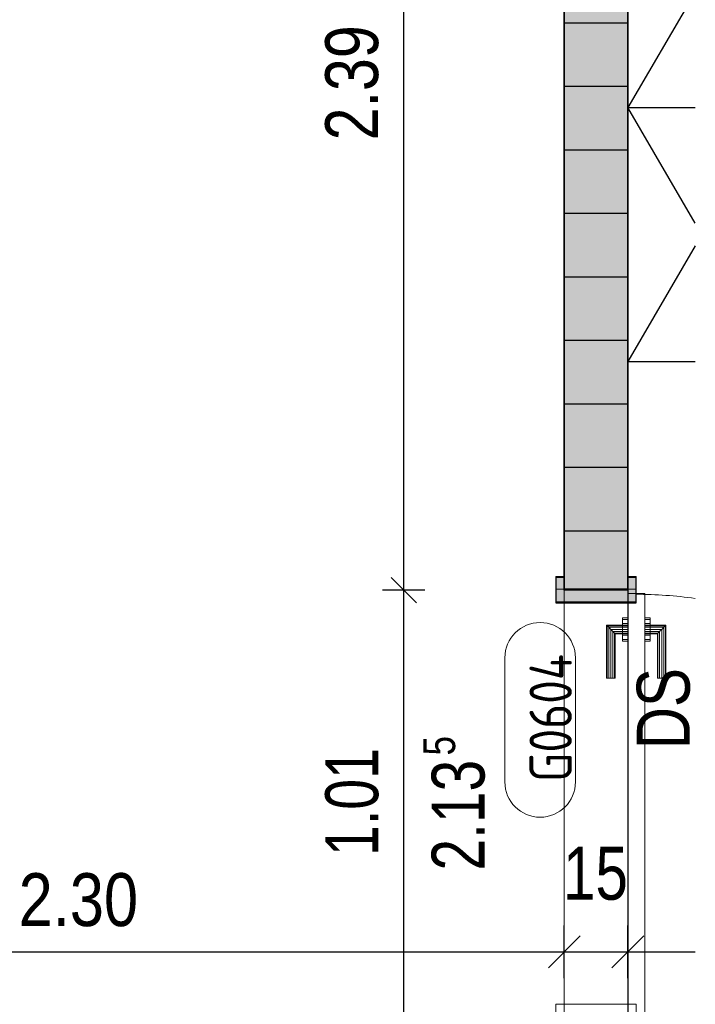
# Model space of a CAD drawing. Header units: metres. Extents: x 29.9 to 45.4, y 22.2 to 35.7.
# Tile 35 of 41: x 43.2 to 44.8, y 27.1 to 29.4. Entities that reach past the tile are written whole.
import ezdxf

# ---------------------------------------------------------------- set-up
doc = ezdxf.new("R2010")
doc.units = ezdxf.units.M
doc.layers.add('1233-X-Ref ARC-BTG_00_dwg', color=7, linetype='Continuous', lineweight=5, true_color=0x767676)
doc.layers.add('Tür', color=1, linetype='Continuous', lineweight=25, true_color=0xff0000)
for name, color, linetype, lineweight in [('A-DOOR', 7, 'Continuous', 9), ('A-FLOR', 7, 'Continuous', 9), ('A-WALL', 7, 'Continuous', 9), ('Allgemein01', 7, 'Continuous', 9), ('Wand Trockenbau', 7, 'Continuous', 25)]:
    doc.layers.add(name, color=color, linetype=linetype, lineweight=lineweight)
doc.styles.add('Arial', font='arial.ttf', dxfattribs={"width": 0.8, "height": 0.125})
doc.styles.add('Arial_1', font='arial.ttf', dxfattribs={"width": 0.79, "height": 0.125})
doc.styles.add('Arial_13', font='arial.ttf', dxfattribs={"width": 0.77, "height": 0.125})
doc.styles.add('Arial_14', font='arial.ttf', dxfattribs={"width": 0.79, "height": 0.075})
doc.styles.add('Arial_15', font='arial.ttf', dxfattribs={"width": 0.75, "height": 0.125})
doc.styles.add('Arial_3', font='arial.ttf', dxfattribs={"width": 0.83, "height": 0.125})
doc.styles.add('ISOCP_1', font='isocp___.ttf', dxfattribs={"width": 0.91, "height": 0.1})

# ---------------------------------------------------------------- blocks, each defined once
blk = doc.blocks.new('Family - Innenausbau-2513892-OKFFB EG - G0641-Rö-für Ausschreibung')
at = {"layer": 'A-FLOR'}
for p, q in [((0, 3.6), (0, 0)), ((0, 0), (0, 3.6))]:
    blk.add_line(p, q, dxfattribs=at)
blk = doc.blocks.new('Family - Innenausbau-2515431-OKFFB EG - G0641-Rö-für Ausschreibung')
at = {"layer": 'A-FLOR'}
for p, q in [((13.8, 12.4376), (13.8, 20)), ((13.8, 20), (13.8, 12.4376)), ((13.8, 17.61), (13.8, 16.6)), ((13.8, 16.6), (13.8, 17.61)), ((13.95, 17.61), (13.8, 17.61)), ((13.8, 17.61), (13.95, 17.61)), ((13.95, 16.6), (13.95, 17.61)), ((13.95, 17.61), (13.95, 16.6))]:
    blk.add_line(p, q, dxfattribs=at)
blk = doc.blocks.new('Family - Trockenbauwand-2515884-OKFFB EG - G0641-Rö-für Ausschreibung')
at = {"layer": 'A-WALL', "lineweight": 35}
for p, q in [((21.14, 0.15), (17.41, 0.15)), ((17.41, 0.15), (17.41, 0)), ((17.41, 0), (21.14, 0))]:
    blk.add_line(p, q, dxfattribs=at)
blk = doc.blocks.new('DirectShape - GSKKBA-5M GG-- 000V21-260422-2516241-OKFFB EG - G0641-Rö-für Ausschreibung')
at = {"layer": 'A-DOOR'}
for p, q in [((0.0863, 0.2387), (0.085, 0.24)), ((0.085, 0.24), (0.085, 0.19)), ((0.085, 0.24), (0.0863, 0.2387)), ((0.21, 0.24), (0.085, 0.24)), ((0.09, 0.235), (0.0863, 0.2387)), ((0.0863, 0.2387), (0.0863, 0.19)), ((0.0863, 0.2387), (0.0863, 0.19)), ((0.0863, 0.2387), (0.09, 0.235)), ((0.21, 0.2387), (0.0863, 0.2387)), ((0.21, 0.2387), (0.0863, 0.2387)), ((0.095, 0.23), (0.09, 0.235)), ((0.09, 0.235), (0.09, 0.19)), ((0.09, 0.235), (0.09, 0.19)), ((0.09, 0.235), (0.095, 0.23)), ((0.21, 0.235), (0.09, 0.235)), ((0.21, 0.235), (0.09, 0.235)), ((0.21, 0.2387), (0.21, 0.24)), ((0.21, 0.24), (0.21, 0.2387)), ((0.21, 0.235), (0.21, 0.2387)), ((0.21, 0.2387), (0.21, 0.235)), ((0.21, 0.235), (0.21, 0.23)), ((0.21, 0.23), (0.21, 0.235)), ((0.095, 0.19), (0.095, 0.23)), ((0.095, 0.23), (0.095, 0.19)), ((0.095, 0.23), (0.1, 0.225)), ((0.1, 0.225), (0.095, 0.23)), ((0.095, 0.23), (0.21, 0.23)), ((0.21, 0.23), (0.095, 0.23)), ((0.1, 0.225), (0.1, 0.19)), ((0.1, 0.225), (0.1037, 0.2213)), ((0.1037, 0.2213), (0.1, 0.225)), ((0.1, 0.225), (0.1, 0.19)), ((0.21, 0.225), (0.1, 0.225)), ((0.21, 0.225), (0.1, 0.225)), ((0.1037, 0.2213), (0.1037, 0.19)), ((0.1037, 0.2213), (0.105, 0.22)), ((0.105, 0.22), (0.1037, 0.2213)), ((0.1037, 0.2213), (0.1037, 0.19)), ((0.21, 0.2213), (0.1037, 0.2213)), ((0.21, 0.2213), (0.1037, 0.2213)), ((0.105, 0.22), (0.105, 0.19)), ((0.21, 0.22), (0.105, 0.22)), ((0.21, 0.23), (0.21, 0.225)), ((0.21, 0.225), (0.21, 0.23)), ((0.21, 0.225), (0.21, 0.2213)), ((0.21, 0.2213), (0.21, 0.225)), ((0.21, 0.2213), (0.21, 0.22)), ((0.21, 0.22), (0.21, 0.2213)), ((1, 0.19), (0.01, 0.19)), ((0.01, 0.19), (0.01, 0.15)), ((0.01, 0.15), (0.01, 0.19)), ((1, 0.19), (0.01, 0.19)), ((0.0712, 0.2025), (0.0675, 0.2025)), ((0.0675, 0.2025), (0.0712, 0.2025)), ((0.0675, 0.19), (0.0675, 0.2025)), ((0.0712, 0.2025), (0.0675, 0.2025)), ((0.0675, 0.2025), (0.0712, 0.2025)), ((0.0675, 0.19), (0.0675, 0.2025)), ((0.0675, 0.19), (0.0712, 0.19)), ((0.0712, 0.19), (0.0675, 0.19)), ((0.0675, 0.19), (0.0712, 0.19)), ((0.0712, 0.19), (0.0675, 0.19)), ((0.0712, 0.2025), (0.0812, 0.2025)), ((0.0812, 0.2025), (0.0712, 0.2025)), ((0.0712, 0.2025), (0.0712, 0.19)), ((0.0712, 0.19), (0.0712, 0.2025)), ((0.0712, 0.2025), (0.0812, 0.2025)), ((0.0812, 0.2025), (0.0712, 0.2025)), ((0.0712, 0.2025), (0.0712, 0.19)), ((0.0712, 0.19), (0.0712, 0.2025)), ((0.0712, 0.19), (0.0812, 0.19)), ((0.0812, 0.19), (0.0712, 0.19)), ((0.0712, 0.19), (0.0812, 0.19)), ((0.0812, 0.19), (0.0712, 0.19)), ((0.0812, 0.19), (0.0812, 0.2025)), ((0.0812, 0.19), (0.095, 0.19)), ((0.095, 0.19), (0.0812, 0.19)), ((0.0812, 0.2025), (0.095, 0.2025)), ((0.095, 0.2025), (0.0812, 0.2025)), ((0.0812, 0.19), (0.0812, 0.2025)), ((0.0812, 0.19), (0.0812, 0.2025)), ((0.0812, 0.2025), (0.095, 0.2025)), ((0.095, 0.2025), (0.0812, 0.2025)), ((0.0812, 0.19), (0.0812, 0.2025)), ((0.0812, 0.19), (0.095, 0.19)), ((0.095, 0.19), (0.0812, 0.19)), ((0.0863, 0.19), (0.085, 0.19)), ((0.085, 0.19), (0.0863, 0.19)), ((0.09, 0.19), (0.0863, 0.19)), ((0.0863, 0.19), (0.09, 0.19)), ((0.095, 0.19), (0.09, 0.19)), ((0.09, 0.19), (0.095, 0.19)), ((0.095, 0.2025), (0.1087, 0.2025)), ((0.1087, 0.2025), (0.095, 0.2025)), ((0.095, 0.19), (0.095, 0.2025)), ((0.095, 0.19), (0.095, 0.2025)), ((0.095, 0.2025), (0.1087, 0.2025)), ((0.1087, 0.2025), (0.095, 0.2025)), ((0.095, 0.19), (0.095, 0.2025)), ((0.095, 0.19), (0.095, 0.2025)), ((0.095, 0.19), (0.1087, 0.19)), ((0.1087, 0.19), (0.095, 0.19)), ((0.095, 0.19), (0.1087, 0.19)), ((0.1087, 0.19), (0.095, 0.19)), ((0.1, 0.19), (0.095, 0.19)), ((0.095, 0.19), (0.1, 0.19)), ((0.1, 0.19), (0.1037, 0.19)), ((0.1037, 0.19), (0.1, 0.19)), ((0.1037, 0.19), (0.105, 0.19)), ((0.105, 0.19), (0.1037, 0.19)), ((0.1087, 0.2025), (0.1188, 0.2025)), ((0.1188, 0.2025), (0.1087, 0.2025)), ((0.1087, 0.19), (0.1087, 0.2025)), ((0.1087, 0.19), (0.1087, 0.2025)), ((0.1087, 0.2025), (0.1188, 0.2025)), ((0.1188, 0.2025), (0.1087, 0.2025)), ((0.1087, 0.19), (0.1087, 0.2025)), ((0.1087, 0.19), (0.1087, 0.2025)), ((0.1087, 0.19), (0.1188, 0.19)), ((0.1188, 0.19), (0.1087, 0.19)), ((0.1087, 0.19), (0.1188, 0.19)), ((0.1188, 0.19), (0.1087, 0.19)), ((0.1188, 0.2025), (0.1225, 0.2025)), ((0.1225, 0.2025), (0.1188, 0.2025)), ((0.1188, 0.19), (0.1188, 0.2025)), ((0.1188, 0.19), (0.1188, 0.2025)), ((0.1188, 0.2025), (0.1225, 0.2025)), ((0.1225, 0.2025), (0.1188, 0.2025)), ((0.1188, 0.19), (0.1188, 0.2025)), ((0.1188, 0.19), (0.1188, 0.2025)), ((0.1188, 0.19), (0.1225, 0.19)), ((0.1225, 0.19), (0.1188, 0.19)), ((0.1188, 0.19), (0.1225, 0.19)), ((0.1225, 0.19), (0.1188, 0.19)), ((0.1225, 0.19), (0.1225, 0.2025)), ((0.1225, 0.19), (0.1225, 0.2025)), ((1, 0.15), (1, 0.19)), ((1, 0.15), (1, 0.19)), ((0, 0.17), (-0.03, 0.17)), ((-0.03, 0.17), (-0.03, 0.15)), ((-0.03, 0.15), (-0.03, 0.17)), ((0, 0.17), (-0.03, 0.17)), ((0.03, 0.17), (0, 0.17)), ((0, 0.17), (0, -0.02)), ((0, -0.02), (0, 0.17)), ((0.03, 0.17), (0, 0.17)), ((0, 0.15), (0, 0.17)), ((0, 0.15), (0, 0.17)), ((0.03, -0.02), (0.03, 0.17)), ((0.03, -0.02), (0.03, 0.17)), ((1.01, 0.17), (0.98, 0.17)), ((0.98, 0.17), (0.98, -0.02)), ((0.98, -0.02), (0.98, 0.17)), ((1.01, 0.17), (0.98, 0.17)), ((1.01, -0.02), (1.01, 0.17)), ((1.01, -0.02), (1.01, 0.17)), ((1.04, 0.17), (1.01, 0.17)), ((1.01, 0.17), (1.01, 0.15)), ((1.01, 0.17), (1.01, 0.15)), ((1.04, 0.17), (1.01, 0.17)), ((1.04, 0.15), (1.04, 0.17)), ((1.04, 0.17), (1.04, 0.15)), ((-0.03, 0.15), (0, 0.15)), ((-0.03, 0.15), (0, 0.15)), ((0.01, 0.15), (1, 0.15)), ((0.01, 0.15), (1, 0.15)), ((0.0712, 0.15), (0.0675, 0.15)), ((0.0675, 0.15), (0.0712, 0.15)), ((0.0675, 0.1375), (0.0675, 0.15)), ((0.0712, 0.15), (0.0675, 0.15)), ((0.0675, 0.15), (0.0712, 0.15)), ((0.0675, 0.1375), (0.0675, 0.15)), ((0.0812, 0.15), (0.0712, 0.15)), ((0.0712, 0.15), (0.0812, 0.15)), ((0.0712, 0.15), (0.0712, 0.1375)), ((0.0712, 0.1375), (0.0712, 0.15)), ((0.0812, 0.15), (0.0712, 0.15)), ((0.0712, 0.15), (0.0812, 0.15)), ((0.0712, 0.15), (0.0712, 0.1375)), ((0.0712, 0.1375), (0.0712, 0.15)), ((0.0812, 0.1375), (0.0812, 0.15)), ((0.0812, 0.15), (0.095, 0.15)), ((0.0812, 0.1375), (0.0812, 0.15)), ((0.0812, 0.15), (0.095, 0.15)), ((0.095, 0.15), (0.0812, 0.15)), ((0.0812, 0.1375), (0.0812, 0.15)), ((0.095, 0.15), (0.0812, 0.15)), ((0.0812, 0.1375), (0.0812, 0.15)), ((0.0863, 0.15), (0.085, 0.15)), ((0.085, 0.15), (0.0863, 0.15)), ((0.085, 0.15), (0.085, 0.1)), ((0.09, 0.15), (0.0863, 0.15)), ((0.0863, 0.15), (0.09, 0.15)), ((0.0863, 0.15), (0.0863, 0.1013)), ((0.0863, 0.15), (0.0863, 0.1013)), ((0.09, 0.15), (0.095, 0.15)), ((0.095, 0.15), (0.09, 0.15)), ((0.09, 0.15), (0.09, 0.105)), ((0.09, 0.15), (0.09, 0.105)), ((0.095, 0.15), (0.1, 0.15)), ((0.1, 0.15), (0.095, 0.15)), ((0.095, 0.11), (0.095, 0.15)), ((0.095, 0.15), (0.095, 0.11)), ((0.095, 0.15), (0.1087, 0.15)), ((0.1087, 0.15), (0.095, 0.15)), ((0.095, 0.1375), (0.095, 0.15)), ((0.095, 0.1375), (0.095, 0.15)), ((0.095, 0.15), (0.1087, 0.15)), ((0.1087, 0.15), (0.095, 0.15)), ((0.095, 0.1375), (0.095, 0.15)), ((0.095, 0.1375), (0.095, 0.15)), ((0.1, 0.15), (0.1037, 0.15)), ((0.1037, 0.15), (0.1, 0.15)), ((0.1, 0.15), (0.1, 0.115)), ((0.1, 0.15), (0.1, 0.115)), ((0.1037, 0.15), (0.105, 0.15)), ((0.105, 0.15), (0.1037, 0.15)), ((0.1037, 0.15), (0.1037, 0.1187)), ((0.1037, 0.15), (0.1037, 0.1187)), ((0.105, 0.15), (0.105, 0.12)), ((0.1087, 0.1375), (0.1087, 0.15)), ((0.1087, 0.1375), (0.1087, 0.15)), ((0.1087, 0.1375), (0.1087, 0.15)), ((0.1087, 0.1375), (0.1087, 0.15)), ((0.1087, 0.15), (0.1188, 0.15)), ((0.1188, 0.15), (0.1087, 0.15)), ((0.1087, 0.15), (0.1188, 0.15)), ((0.1188, 0.15), (0.1087, 0.15)), ((0.1188, 0.15), (0.1225, 0.15)), ((0.1225, 0.15), (0.1188, 0.15)), ((0.1188, 0.1375), (0.1188, 0.15)), ((0.1188, 0.1375), (0.1188, 0.15)), ((0.1188, 0.15), (0.1225, 0.15)), ((0.1225, 0.15), (0.1188, 0.15)), ((0.1188, 0.1375), (0.1188, 0.15)), ((0.1188, 0.1375), (0.1188, 0.15)), ((0.1225, 0.1375), (0.1225, 0.15)), ((0.1225, 0.1375), (0.1225, 0.15)), ((1.01, 0.15), (1.04, 0.15)), ((1.01, 0.15), (1.04, 0.15)), ((0.0712, 0.1375), (0.0675, 0.1375)), ((0.0675, 0.1375), (0.0712, 0.1375)), ((0.0712, 0.1375), (0.0675, 0.1375)), ((0.0675, 0.1375), (0.0712, 0.1375)), ((0.0712, 0.1375), (0.0812, 0.1375)), ((0.0812, 0.1375), (0.0712, 0.1375)), ((0.0712, 0.1375), (0.0812, 0.1375)), ((0.0812, 0.1375), (0.0712, 0.1375)), ((0.0812, 0.1375), (0.095, 0.1375)), ((0.095, 0.1375), (0.0812, 0.1375)), ((0.0812, 0.1375), (0.095, 0.1375)), ((0.095, 0.1375), (0.0812, 0.1375)), ((0.095, 0.1375), (0.1087, 0.1375)), ((0.1087, 0.1375), (0.095, 0.1375)), ((0.095, 0.1375), (0.1087, 0.1375)), ((0.1087, 0.1375), (0.095, 0.1375)), ((0.1037, 0.1187), (0.1, 0.115)), ((0.1, 0.115), (0.1037, 0.1187)), ((0.105, 0.12), (0.1037, 0.1187)), ((0.1037, 0.1187), (0.105, 0.12)), ((0.1037, 0.1187), (0.21, 0.1187)), ((0.1037, 0.1187), (0.21, 0.1187)), ((0.105, 0.12), (0.21, 0.12)), ((0.1087, 0.1375), (0.1188, 0.1375)), ((0.1188, 0.1375), (0.1087, 0.1375)), ((0.1087, 0.1375), (0.1188, 0.1375)), ((0.1188, 0.1375), (0.1087, 0.1375)), ((0.1188, 0.1375), (0.1225, 0.1375)), ((0.1225, 0.1375), (0.1188, 0.1375)), ((0.1188, 0.1375), (0.1225, 0.1375)), ((0.1225, 0.1375), (0.1188, 0.1375)), ((0.21, 0.1187), (0.21, 0.12)), ((0.21, 0.12), (0.21, 0.1187)), ((0.21, 0.115), (0.21, 0.1187)), ((0.21, 0.1187), (0.21, 0.115)), ((0.085, 0.1), (0.0863, 0.1013)), ((0.0863, 0.1013), (0.085, 0.1)), ((0.085, 0.1), (0.21, 0.1)), ((0.0863, 0.1013), (0.09, 0.105)), ((0.09, 0.105), (0.0863, 0.1013)), ((0.0863, 0.1013), (0.21, 0.1013)), ((0.0863, 0.1013), (0.21, 0.1013)), ((0.09, 0.105), (0.095, 0.11)), ((0.095, 0.11), (0.09, 0.105)), ((0.09, 0.105), (0.21, 0.105)), ((0.09, 0.105), (0.21, 0.105)), ((0.1, 0.115), (0.095, 0.11)), ((0.095, 0.11), (0.1, 0.115)), ((0.21, 0.11), (0.095, 0.11)), ((0.095, 0.11), (0.21, 0.11)), ((0.1, 0.115), (0.21, 0.115)), ((0.1, 0.115), (0.21, 0.115)), ((0.21, 0.115), (0.21, 0.11)), ((0.21, 0.11), (0.21, 0.115)), ((0.21, 0.11), (0.21, 0.105)), ((0.21, 0.105), (0.21, 0.11)), ((0.21, 0.105), (0.21, 0.1013)), ((0.21, 0.1013), (0.21, 0.105)), ((0.21, 0.1013), (0.21, 0.1)), ((0.21, 0.1), (0.21, 0.1013)), ((0, 0), (-0.03, 0)), ((-0.03, 0), (-0.03, -0.02)), ((-0.03, -0.02), (-0.03, 0)), ((0, 0), (-0.03, 0)), ((0, -0.02), (0, 0)), ((0, -0.02), (0, 0)), ((1.04, 0), (1.01, 0)), ((1.01, 0), (1.01, -0.02)), ((1.01, 0), (1.01, -0.02)), ((1.04, 0), (1.01, 0)), ((1.04, -0.02), (1.04, 0)), ((1.04, 0), (1.04, -0.02)), ((-0.03, -0.02), (0, -0.02)), ((-0.03, -0.02), (0, -0.02)), ((0, -0.02), (0.03, -0.02)), ((0, -0.02), (0.03, -0.02)), ((0.98, -0.02), (1.01, -0.02)), ((0.98, -0.02), (1.01, -0.02)), ((1.01, -0.02), (1.04, -0.02)), ((1.01, -0.02), (1.04, -0.02))]:
    blk.add_line(p, q, dxfattribs=at)
blk = doc.blocks.new('DirectShape - G0604-2516242-OKFFB EG - G0641-Rö-für Ausschreibung')
blk.add_blockref('DirectShape - GSKKBA-5M GG-- 000V21-260422-2516241-OKFFB EG - G0641-Rö-für Ausschreibung', (0, 0))
blk = doc.blocks.new('GSKKBA-5M GG-- 000V21-260422_ifc-1-OKFFB EG - G0641-Rö-für Ausschreibung')
at = {"layer": 'A-DOOR', "lineweight": 9, "rotation": 270}
blk.add_blockref('DirectShape - G0604-2516242-OKFFB EG - G0641-Rö-für Ausschreibung', (44.475, 28.035), dxfattribs=at)
at = {"layer": 'A-FLOR', "lineweight": 9}
for name, p in [('Family - Innenausbau-2515431-OKFFB EG - G0641-Rö-für Ausschreibung', (30.675, 10.425)), ('Family - Innenausbau-2513892-OKFFB EG - G0641-Rö-für Ausschreibung', (44.625, 26.825))]:
    blk.add_blockref(name, p, dxfattribs=at)
at = {"layer": 'A-WALL', "lineweight": 9, "rotation": 89.99999999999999}
blk.add_blockref('Family - Trockenbauwand-2515884-OKFFB EG - G0641-Rö-für Ausschreibung', (44.625, 10.625), dxfattribs=at)
blk = doc.blocks.new('1233-X-Ref ARC-BTG_00_dwg-10239373-OKFFB EG - G0641-Rö-für Ausschreibung')
at = {"layer": 'Tür', "lineweight": 9}
blk.add_hatch(color=7, dxfattribs=at).paths.add_polyline_path([(68.2636, 33.2637), (68.4536, 33.2637), (68.4536, 33.3237), (68.4336, 33.3237), (68.4336, 33.2937), (68.2836, 33.2937), (68.2836, 33.3237), (68.2636, 33.3237)])
at = {"layer": 'Wand Trockenbau', "lineweight": 9, "true_color": 0x7f7f00}
h = blk.add_hatch(color=56, dxfattribs=at)
edge = h.paths.add_edge_path()
edge.add_line((68.4336, 28.1233), (68.4336, 28.5337))
edge.add_line((68.4336, 28.5337), (68.2836, 28.5337))
edge.add_line((68.2836, 28.5337), (68.2836, 28.1233))
h.paths.add_polyline_path([(68.2836, 29.5437), (68.4336, 29.5437), (68.4336, 32.2837), (68.2836, 32.2837), (68.2836, 31.1742)])
h.paths.add_polyline_path([(68.2836, 33.2937), (68.4336, 33.2937), (68.4336, 37.0237), (68.2836, 37.0237), (68.2836, 34.2256)])
h.paths.add_polyline_path([(68.4336, 38.0337), (68.4336, 38.1837), (68.2836, 38.1837), (68.2836, 38.0337)])
at = {"layer": '1233-X-Ref ARC-BTG_00_dwg', "color": 5, "lineweight": 25, "true_color": 0x0000ff}
for p, q in [((68.5929, 34.7069), (68.4336, 34.4337)), ((68.5929, 34.1069), (68.4336, 33.8337))]:
    blk.add_line(p, q, dxfattribs=at)
at = {"layer": '1233-X-Ref ARC-BTG_00_dwg', "color": 7, "lineweight": 25}
for p, q in [((67.9348, 33.2637), (67.8748, 33.3237)), ((68.2461, 32.4018), (68.3211, 32.4768)), ((68.3961, 32.4018), (68.4711, 32.4768))]:
    blk.add_line(p, q, dxfattribs=at)
at = {"layer": '1233-X-Ref ARC-BTG_00_dwg', "color": 7, "lineweight": 9}
for p, q in [((68.1434, 33.1338), (68.1434, 32.8405)), ((68.31, 33.1338), (68.31, 32.8405))]:
    blk.add_line(p, q, dxfattribs=at)
at = {"layer": '1233-X-Ref ARC-BTG_00_dwg', "color": 7, "lineweight": 25, "flags": 128}
for points in [[(67.9048, 28.1233), (67.9048, 28.5337), (67.9048, 29.5437), (67.9048, 32.2837), (67.9048, 33.2937), (67.9048, 35.6837), (67.9048, 35.8337), (67.9048, 37.0237), (67.9048, 38.0337), (67.9048, 38.3337), (67.9048, 38.3837)], [(67.9548, 33.2937), (67.9048, 33.2937), (67.8548, 33.2937)], [(68.2836, 32.3768), (68.2836, 32.4393), (68.2836, 32.5018)], [(68.4336, 32.3768), (68.4336, 32.4393), (68.4336, 32.5018)], [(54.3947, 32.4393), (54.5844, 32.4393), (54.7344, 32.4393), (57.7844, 32.4393), (59.2836, 32.4393), (59.4336, 32.4393), (61.9336, 32.4393), (62.0836, 32.4393), (65.8336, 32.4393), (65.9836, 32.4393), (68.2836, 32.4393), (68.4336, 32.4393), (68.5929, 32.4393)]]:
    blk.add_lwpolyline(points, dxfattribs=at)
at = {"layer": '1233-X-Ref ARC-BTG_00_dwg', "color": 5, "lineweight": 25, "true_color": 0x0000ff, "flags": 128}
for points in [[(68.5929, 35.6337), (68.4336, 35.6337), (68.4336, 33.8337), (68.5929, 33.8337)], [(68.5929, 34.1605), (68.4336, 34.4337), (68.5929, 34.4337)]]:
    blk.add_lwpolyline(points, dxfattribs=at)
at = {"layer": '1233-X-Ref ARC-BTG_00_dwg', "color": 7, "lineweight": 9}
for centre, start, end in [((68.2267, 33.1338), 0, 180), ((68.2267, 32.8405), 180, 0)]:
    blk.add_arc(centre, 0.0833, start, end, dxfattribs=at)
at = {"layer": 'Allgemein01', "color": 4, "lineweight": 25, "true_color": 0x00ffff}
blk.add_line((68.4336, 38.1837), (68.4336, 28.1233), dxfattribs=at)
at = {"layer": 'Tür', "color": 7, "flags": 128}
blk.add_lwpolyline([(68.3586, 33.2637), (68.4536, 33.2637), (68.4536, 33.3237), (68.4336, 33.3237), (68.4336, 33.2937), (68.2836, 33.2937), (68.2836, 33.3237), (68.2636, 33.3237), (68.2636, 33.2637)], close=True, dxfattribs=at)
at = {"layer": 'Tür', "color": 7, "lineweight": 9}
blk.add_arc((68.4536, 32.2937), 0.99, 81.9063, 90, dxfattribs=at)
at = {"layer": 'Wand Trockenbau'}
for p, q in [((68.2836, 34.6337), (68.4336, 34.6337)), ((68.2836, 34.4837), (68.4336, 34.4837)), ((68.2836, 34.3337), (68.4336, 34.3337)), ((68.2836, 34.1837), (68.4336, 34.1837)), ((68.2836, 34.0337), (68.4336, 34.0337)), ((68.2836, 33.8837), (68.4336, 33.8837)), ((68.2836, 33.7337), (68.4336, 33.7337)), ((68.2836, 33.5837), (68.4336, 33.5837)), ((68.2836, 33.4337), (68.4336, 33.4337))]:
    blk.add_line(p, q, dxfattribs=at)
at = {"layer": 'Wand Trockenbau', "flags": 128}
blk.add_lwpolyline([(68.2836, 33.2937), (68.2836, 35.6837), (68.2836, 35.8337), (68.2836, 37.0237), (68.4336, 37.0237), (68.4336, 35.8337), (68.4336, 35.6837), (68.4336, 33.2937)], close=True, dxfattribs=at)
at = {"layer": '1233-X-Ref ARC-BTG_00_dwg', "color": 7, "lineweight": 9, "attachment_point": 1, "rotation": 90}
for s, insert, char_height, width, line_spacing_factor, style in [('2.39', (67.7192, 34.3558), 0.125, 0.321379, 0.941778, 'Arial'), ('G0604', (68.2015, 32.8405), 0.1, 0.44759, 1.478621, 'ISOCP_1'), ('1.01', (67.7193, 32.6656), 0.125, 0.299954, 0.941778, 'Arial_15'), ('5', (67.951, 32.903), 0.075, 0.054174, 0.941778, 'Arial_14'), ('2.13', (67.9705, 32.6311), 0.125, 0.310666, 0.941778, 'Arial_13')]:
    blk.add_mtext(s, dxfattribs=dict(at, insert=insert, char_height=char_height, width=width, line_spacing_factor=line_spacing_factor, style=style))
at = {"layer": '1233-X-Ref ARC-BTG_00_dwg', "color": 1, "lineweight": 9, "true_color": 0xff0000, "insert": (68.4548, 32.9178), "char_height": 0.125, "width": 0.224965, "attachment_point": 1, "rotation": 90, "line_spacing_factor": 0.941778, "style": 'Arial_1'}
blk.add_mtext('DS', dxfattribs=at)
at = {"layer": '1233-X-Ref ARC-BTG_00_dwg', "color": 7, "lineweight": 9, "char_height": 0.125, "attachment_point": 1, "line_spacing_factor": 0.941778}
for s, insert, width, style in [('15', (68.2805, 32.6873), 0.180584, 'Arial_1'), ('2.30', (66.9954, 32.625), 0.327501, 'Arial_3')]:
    blk.add_mtext(s, dxfattribs=dict(at, insert=insert, width=width, style=style))

msp = doc.modelspace()

# ---------------------------------------------------------------- block references
at = {"lineweight": 5}
msp.add_blockref('GSKKBA-5M GG-- 000V21-260422_ifc-1-OKFFB EG - G0641-Rö-für Ausschreibung', (0, 0), dxfattribs=at)
at = {"layer": '1233-X-Ref ARC-BTG_00_dwg', "color": 7, "lineweight": 9}
msp.add_blockref('1233-X-Ref ARC-BTG_00_dwg-10239373-OKFFB EG - G0641-Rö-für Ausschreibung', (-23.8086, -5.2607), dxfattribs=at)

doc.saveas('drawing.dxf')
